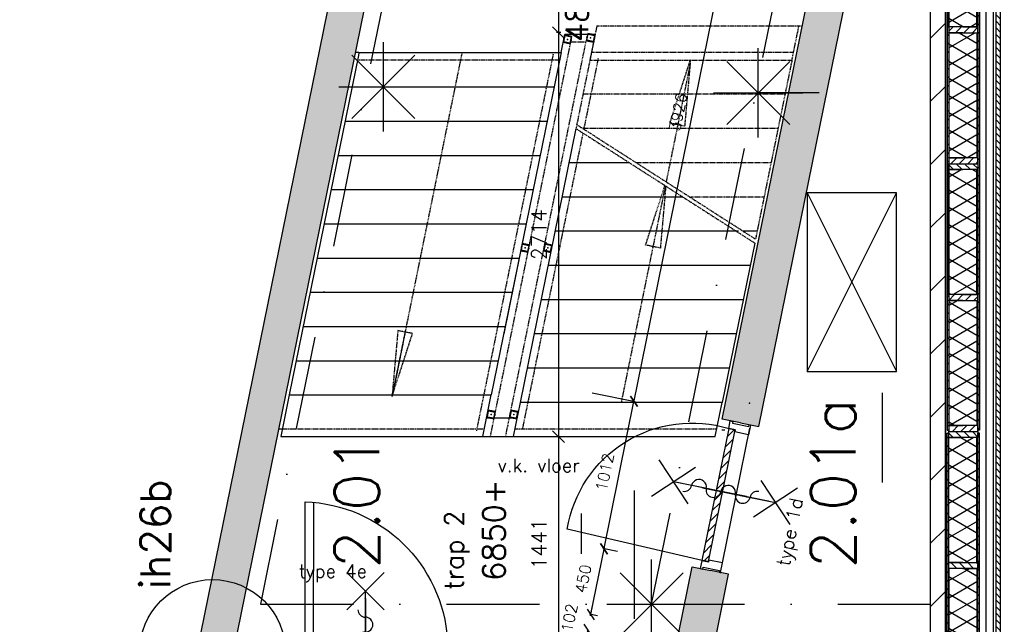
# Model space of a CAD drawing. Extents: x 7198 to 172353, y -998 to 131648.
# Tile 56 of 66: x 34887 to 41501, y 88952 to 93014. Entities that reach past the tile are written whole.
import ezdxf
from ezdxf.enums import TextEntityAlignment as Align

# ---------------------------------------------------------------- set-up
doc = ezdxf.new("R2010")
doc.units = 0
doc.header["$LTSCALE"] = 50
doc.header["$MEASUREMENT"] = 0
doc.header["$PDSIZE"] = -1
doc.linetypes.add('DASHDOT', pattern=[25, 12.5, -6.25, 0, -6.25])
doc.linetypes.add('HIDDEN2', pattern=[0.1875, 0.125, -0.0625])
doc.layers.get('0').update_dxf_attribs({"linetype": 'CONTINUOUS'})
doc.layers.get('DEFPOINTS').update_dxf_attribs({"linetype": 'CONTINUOUS'})
for name, color, linetype in [('00', 7, 'CONTINUOUS'), ('_ARCHIEFKASTEN', 1, 'CONTINUOUS'), ('_BRANDCOMPART', 6, 'DASHDOT'), ('_DETAILNUMMERS', 4, 'CONTINUOUS'), ('_DETAILNUMMERSTEKST', 4, 'CONTINUOUS'), ('A--01A1_ACEER', 1, 'CONTINUOUS'), ('A--A21--_F-23-', 9, 'CONTINUOUS'), ('A--A21--_F12--', 7, 'CONTINUOUS'), ('A--A21--_F123-', 9, 'CONTINUOUS'), ('A--A22--_F123-', 9, 'CONTINUOUS'), ('A--A25--_F-2--', 9, 'CONTINUOUS'), ('A--A28--_F-2--', 7, 'CONTINUOUS'), ('A--A32--_F-2--', 9, 'CONTINUOUS'), ('A--A42--_F-23-', 9, 'CONTINUOUS'), ('A--L13A1_VLOEREN', 1, 'CONTINUOUS'), ('A--L13A2_VLOEREN', 2, 'CONTINUOUS'), ('A--L21--', 3, 'CONTINUOUS'), ('A--L21--_F-2--', 7, 'CONTINUOUS'), ('A--L21--_F12--', 7, 'CONTINUOUS'), ('A--L21A1_BUITENWAND', 1, 'CONTINUOUS'), ('A--L22--', 7, 'CONTINUOUS'), ('A--L22--_F-2--', 7, 'CONTINUOUS'), ('A--L22A2_BINNENWAND', 2, 'CONTINUOUS'), ('A--L24A3_TRAPPEN', 3, 'CONTINUOUS'), ('A--L24AC1_TRAPPEN', 1, 'HIDDEN2'), ('A--L24D1_TRAPPEN', 1, 'CONTINUOUS'), ('A--L25--', 7, 'CONTINUOUS'), ('A--L25--_F-23-', 7, 'CONTINUOUS'), ('A--L28--', 7, 'CONTINUOUS'), ('A--L28--_F-2--', 7, 'CONTINUOUS'), ('A--L32--_F-23-', 2, 'CONTINUOUS'), ('A--L32--_F123-', 1, 'CONTINUOUS'), ('A--L32--_F123-DRAAIR', 7, 'CONTINUOUS'), ('A--L42--', 7, 'CONTINUOUS'), ('A--L42--_F-23-', 7, 'CONTINUOUS'), ('A--L65--', 7, 'CONTINUOUS'), ('A--L65--_F-23-', 7, 'CONTINUOUS'), ('A--L65--_F123-', 7, 'CONTINUOUS'), ('A--L90--', 7, 'CONTINUOUS'), ('A--M$1A-_F123-', 1, 'CONTINUOUS'), ('A--T$1A-25_TEKST', 2, 'CONTINUOUS'), ('A--T$1A-_F123-_RNR', 4, 'CONTINUOUS'), ('A--T01A-18_TEKST', 1, 'CONTINUOUS'), ('HELLINGBANEN_TRAPPEN', 1, 'CONTINUOUS'), ('TEKST_KOZIJNMERK', 2, 'CONTINUOUS'), ('X--LR---_CP', 7, 'CONTINUOUS')]:
    doc.layers.add(name, color=color, linetype=linetype)
doc.layers.add('bruto vloeroppervlak', color=3, linetype='CONTINUOUS', plot=False)
doc.styles.add('ALFA-0_25', font='ROMANS')
doc.styles.add('B-01', font='SIMPLEX.SHX', dxfattribs={"width": 0.8, "height": 4.5})
doc.styles.add('HIEMSTRA', font='romans.shx')
doc.dimstyles.get("Standard").update_dxf_attribs({"dimscale": 40, "dimtxt": 2.5, "dimasz": 2, "dimexe": 0.3, "dimexo": 0.3, "dimgap": 2, "dimtad": 1, "dimdec": 0, "dimzin": 0, "dimdsep": 46, "dimtxsty": 'HIEMSTRA', "dimblk1": 'OBLIQUE', "dimblk2": 'OBLIQUE', "dimsah": 1, "dimcen": -0.09, "dimdle": 0.3, "dimse1": 1, "dimclrd": 2, "dimclre": 2, "dimclrt": 3, "dimadec": 0, "dimazin": 0, "dimtfac": 1, "dimtdec": 4, "dimtofl": 0, "dimtmove": 2, "dimatfit": 3, "dimldrblk": 'OBLIQUE', "dimfxl": 1, "dimtvp": 625, "dimtolj": 1, "dimtzin": 0, "dimarcsym": 0})
doc.dimstyles.new('STANDARD$0', dxfattribs={"dimscale": 50, "dimtxt": 2.5, "dimasz": 2, "dimexe": 2, "dimexo": 0, "dimgap": 2, "dimtad": 1, "dimdec": 0, "dimzin": 0, "dimdsep": 46, "dimtxsty": 'ALFA-0_25', "dimblk1": 'OBLIQUE', "dimblk2": 'OBLIQUE', "dimsah": 1, "dimcen": -3, "dimdle": 2, "dimclrd": 1, "dimclre": 1, "dimclrt": 2, "dimadec": 0, "dimazin": 0, "dimtfac": 0.666667, "dimtofl": 0, "dimtmove": 2, "dimatfit": 3, "dimldrblk": 'OBLIQUE', "dimfxl": 1, "dimtvp": 0.833333, "dimtolj": 1, "dimtzin": 0, "dimarcsym": 0})
pattern_1 = [(150, (50, -3e-15), (-50, -86.603), []), (210, (50, -3e-15), (50, -86.603), [])]
pattern_2 = [(330, (-50, 9e-15), (50, 86.603), []), (30, (-50, 9e-15), (-50, 86.603), [])]

# ---------------------------------------------------------------- blocks, each defined once
blk = doc.blocks.new('S060204-')
at = {"layer": 'A--L65--_F-23-', "color": 255}
blk.add_circle((0, 0), 0.0123, dxfattribs=at)
at = {"layer": 'A--L65--_F123-', "color": 1, "linetype": 'Continuous'}
for points in [[(-1.25, 6.25), (1.25, 3.75)], [(1.25, 6.25), (-1.25, 3.75)], [(0, 0), (0, 5)]]:
    blk.add_lwpolyline(points, dxfattribs=at)
blk = doc.blocks.new('S060205A')
at = {"layer": 'A--L65--_F-23-', "color": 255}
blk.add_circle((0, -0.0123), 0.0123, dxfattribs=at)
at = {"layer": 'A--L65--_F123-', "color": 1, "linetype": 'Continuous'}
blk.add_lwpolyline([(0, -0.0123), (0, 6.2377)], dxfattribs=at)
for points in [[(-0.5, 5.7377, 0.41), (0, 5.2377)], [(0, 4.2377, 1), (0, 5.2377)], [(0, 4.2377, 1), (0, 3.2377)], [(0, 2.2377, 1), (0, 3.2377)], [(0, 2.2377, 1), (0, 1.2377)], [(0.5, 0.7377, 0.41), (0, 1.2377)]]:
    blk.add_lwpolyline(points, format="xyb", dxfattribs=at)
at = {"layer": 'A--L65--', "xscale": -1}
blk.add_blockref('S060204-', (0, 1.4877), dxfattribs=at)
blk.add_blockref('S060204-', (0, 1.4877), dxfattribs=at)
at = {"layer": 'A--L65--', "rotation": 180}
blk.add_blockref('S060204-', (0, 4.4877), dxfattribs=at)
blk.add_blockref('S060204-', (0, 4.4877), dxfattribs=at)
blk = doc.blocks.new('*U816')
at = {"layer": 'A--A22--_F123-', "linetype": 'Continuous'}
h = blk.add_hatch(dxfattribs=at)
h.set_pattern_fill('ALFALINE', color=256, scale=300, style=0)
h.set_pattern_definition([(45, (-41055.05, -88871.86), (-212.132, 212.132), [])])
h.paths.add_polyline_path([(0, 0), (-50, 0), (-50, 5179.8), (0, 5229.8), (50, 5279.8), (50, 0)])
at = {"layer": 'A--L22--_F-2--', "color": 3, "linetype": 'Continuous'}
for points in [[(0, 0), (50, 0), (50, 5279.8), (50, 5279.8)], [(0, 0), (-50, 0), (-50, 5179.8), (-50, 5179.8)]]:
    blk.add_lwpolyline(points, dxfattribs=at)
blk = doc.blocks.new('*U785')
at = {"layer": 'A--A21--_F123-', "linetype": 'Continuous'}
blk.add_hatch(color=256, dxfattribs=at).paths.add_polyline_path([(0, 0), (-147.9, -125), (1028.4, 5649.8), (1140.7, 5599.8), (1253, 5549.8), (147.9, 125)])
at = {"layer": 'A--A21--_F12--', "color": 8}
for points in [[(0, 0), (-147.9, -125), (1140.7, 5599.8), (1028.4, 5649.8)], [(1140.7, 5599.8), (1253, 5549.8), (0, 0), (147.9, 125)]]:
    blk.add_solid(points, dxfattribs=at)
at = {"layer": 'A--L21--_F12--', "color": 3, "linetype": 'Continuous'}
for points in [[(-147.9, -125), (-147.9, -125), (1028.4, 5649.8), (1028.4, 5649.8)], [(147.9, 125), (147.9, 125), (1253, 5549.8), (1253, 5549.8)]]:
    blk.add_lwpolyline(points, dxfattribs=at)
blk = doc.blocks.new('*U781')
at = {"layer": 'A--A21--_F123-', "linetype": 'Continuous'}
blk.add_hatch(color=256, dxfattribs=at).paths.add_polyline_path([(0, 0), (-122.5, 25), (666, 3895.8), (793.6, 3895.8), (921.2, 3895.8), (122.5, -25)])
at = {"layer": 'A--A21--_F12--', "color": 8}
for points in [[(0, 0), (-122.5, 25), (793.6, 3895.8), (666, 3895.8)], [(793.6, 3895.8), (921.2, 3895.8), (0, 0), (122.5, -25)]]:
    blk.add_solid(points, dxfattribs=at)
at = {"layer": 'A--L21--_F12--', "color": 3, "linetype": 'Continuous'}
for points in [[(0, 0), (-122.5, 25), (666, 3895.8), (793.6, 3895.8)], [(0, 0), (122.5, -25), (921.2, 3895.8), (793.6, 3895.8)]]:
    blk.add_lwpolyline(points, dxfattribs=at)
blk = doc.blocks.new('*U776')
at = {"layer": 'A--A21--_F123-', "linetype": 'Continuous'}
blk.add_hatch(color=256, dxfattribs=at).paths.add_polyline_path([(0, 0), (-102.1, 125), (-12.2, 566.3), (110.3, 541.4), (232.8, 516.4), (153, 125)])
at = {"layer": 'A--A21--_F12--', "color": 8}
for points in [[(0, 0), (-102.1, 125), (110.3, 541.4), (-12.2, 566.3)], [(110.3, 541.4), (232.8, 516.4), (0, 0), (153, 125)]]:
    blk.add_solid(points, dxfattribs=at)
at = {"layer": 'A--L21--_F12--', "color": 3, "linetype": 'Continuous'}
for points in [[(-102.1, 125), (-102.1, 125), (-12.2, 566.3), (110.3, 541.4)], [(153, 125), (153, 125), (232.8, 516.4), (110.3, 541.4)]]:
    blk.add_lwpolyline(points, dxfattribs=at)
blk = doc.blocks.new('Q020604-')
at = {"layer": 'A--A28--_F-2--', "color": 3}
for points in [[(-21, 21.1), (-25, -24.9), (-25, 25.1)], [(-21, 21.1), (-25, 25.1), (25, 25.1)], [(-21, 21.1), (-21, -20.9), (-25, -24.9)], [(25, 25.1), (21, 21.1), (-21, 21.1)], [(25, 25.1), (25, -24.9), (21, 21.1)], [(25, -24.9), (21, -20.9), (21, 21.1)], [(25, -24.9), (-25, -24.9), (-21, -20.9)], [(25, -24.9), (-21, -20.9), (21, -20.9)]]:
    blk.add_solid(points, dxfattribs=at)
at = {"layer": 'A--L28--_F-2--', "color": 3, "linetype": 'Continuous'}
blk.add_lwpolyline([(-25, -24.9), (-21, -20.9), (-21, 21.1), (21, 21.1), (21, -20.9), (-21, -20.9), (-25, -24.9), (25, -24.9), (25, 25.1), (-25, 25.1)], close=True, dxfattribs=at)
at = {"layer": 'X--LR---_CP', "color": 4, "linetype": 'Continuous'}
for p in [(-25, 0.1), (0, 0), (25, 0.1)]:
    blk.add_point(p, dxfattribs=at)
blk = doc.blocks.new('_OBLIQUE')
at = {"color": 0, "linetype": 'ByBlock'}
blk.add_line((-0.5, -0.5), (0.5, 0.5), dxfattribs=at)
blk = doc.blocks.new('*D214')
at = {"layer": 'A--M$1A-_F123-', "color": 2, "linetype": 'Continuous', "lineweight": -2, "transparency": 16777216}
for p, q in [((38505.3, 93988.9), (38505.3, 92915.2)), ((38521.9, 92927.2), (38493.3, 92927.2))]:
    blk.add_line(p, q, dxfattribs=at)
at = {"layer": 'DEFPOINTS', "color": 0, "linetype": 'Continuous', "transparency": 16777216}
for p in [(38533.9, 93976.9), (38505.3, 92927.2), (38533.9, 92927.2)]:
    blk.add_point(p, dxfattribs=at)
at = {"layer": 'A--M$1A-_F123-', "color": 2, "linetype": 'Continuous', "lineweight": -2, "transparency": 16777216, "xscale": 80, "yscale": 80, "zscale": 80}
for p, rotation in [((38505.3, 93976.9), 90), ((38505.3, 92927.2), 270)]:
    blk.add_blockref('_OBLIQUE', p, dxfattribs=dict(at, rotation=rotation))
at = {"layer": 'A--M$1A-_F123-', "color": 3, "linetype": 'Continuous', "transparency": 16777216, "insert": (38375.3, 93452), "char_height": 100, "attachment_point": 5, "rotation": 90, "style": 'HIEMSTRA'}
blk.add_mtext('\\A1;1050', dxfattribs=at)
blk = doc.blocks.new('*D215')
at = {"layer": 'A--M$1A-_F123-', "color": 2, "linetype": 'Continuous', "lineweight": -2, "transparency": 16777216}
blk.add_line((38505.3, 92939.2), (38505.3, 90200.9), dxfattribs=at)
at = {"layer": 'DEFPOINTS', "color": 0, "linetype": 'Continuous', "transparency": 16777216}
for p in [(38505.3, 92927.2), (38505.3, 90212.9), (38505.3, 90212.9)]:
    blk.add_point(p, dxfattribs=at)
at = {"layer": 'A--M$1A-_F123-', "color": 2, "linetype": 'Continuous', "lineweight": -2, "transparency": 16777216, "xscale": 80, "yscale": 80, "zscale": 80}
for p, rotation in [((38505.3, 92927.2), 90), ((38505.3, 90212.9), 270)]:
    blk.add_blockref('_OBLIQUE', p, dxfattribs=dict(at, rotation=rotation))
at = {"layer": 'A--M$1A-_F123-', "color": 3, "linetype": 'Continuous', "transparency": 16777216, "insert": (38375.3, 91570), "char_height": 100, "attachment_point": 5, "rotation": 90, "style": 'HIEMSTRA'}
blk.add_mtext('\\A1;2714', dxfattribs=at)
blk = doc.blocks.new('*D216')
at = {"layer": 'A--M$1A-_F123-', "color": 2, "linetype": 'Continuous', "lineweight": -2, "transparency": 16777216}
for p, q in [((38505.3, 90224.9), (38505.3, 88759.9)), ((38517.3, 88771.9), (38517.3, 88771.9))]:
    blk.add_line(p, q, dxfattribs=at)
at = {"layer": 'DEFPOINTS', "color": 0, "linetype": 'Continuous', "transparency": 16777216}
for p in [(38505.3, 90212.9), (38505.3, 88771.9), (38505.3, 88771.9)]:
    blk.add_point(p, dxfattribs=at)
at = {"layer": 'A--M$1A-_F123-', "color": 2, "linetype": 'Continuous', "lineweight": -2, "transparency": 16777216, "xscale": 80, "yscale": 80, "zscale": 80}
for p, rotation in [((38505.3, 90212.9), 90), ((38505.3, 88771.9), 270)]:
    blk.add_blockref('_OBLIQUE', p, dxfattribs=dict(at, rotation=rotation))
at = {"layer": 'A--M$1A-_F123-', "color": 3, "linetype": 'Continuous', "transparency": 16777216, "insert": (38375.3, 89492.4), "char_height": 100, "attachment_point": 5, "rotation": 90, "style": 'HIEMSTRA'}
blk.add_mtext('\\A1;1441', dxfattribs=at)
blk = doc.blocks.new('NH40_196')
at = {"layer": 'A--A25--_F-2--'}
h = blk.add_hatch(dxfattribs=at)
h.set_pattern_fill('ALFALINE', color=256, scale=40, style=0, pattern_type=2)
h.set_pattern_definition([(45, (-6, 0), (-28.284, 28.284), [])])
h.paths.add_polyline_path([(0, 0), (0, 196), (40, 196), (40, 0)])
at = {"layer": 'A--L25--_F-23-', "color": 2, "linetype": 'Continuous'}
blk.add_lwpolyline([(0, 0), (0, 196), (40, 196), (40, 0)], close=True, dxfattribs=at)
at = {"layer": 'X--LR---_CP'}
for p in [(0, 0), (0, 0), (40, 0)]:
    blk.add_point(p, dxfattribs=at)
blk = doc.blocks.new('*U641')
at = {"layer": 'A--A42--_F-23-', "linetype": 'Continuous'}
h = blk.add_hatch(dxfattribs=at)
h.set_pattern_fill('ALFALINE', color=256, scale=40, style=0)
h.set_pattern_definition([(45, (-41328.183, -95683.46), (-28.284271, 28.284271), [])])
h.paths.add_polyline_path([(0, 0), (5, 0), (4.9, -5426.7), (-0.1, -5426.7), (-5.1, -5426.7), (-5, 0)])
at = {"layer": 'A--L42--_F-23-', "color": 2, "linetype": 'Continuous'}
for points in [[(0, 0), (-5, 0), (-5.1, -5426.7), (-0.1, -5426.7)], [(0, 0), (5, 0), (4.9, -5426.7), (-0.1, -5426.7)]]:
    blk.add_lwpolyline(points, dxfattribs=at)
blk = doc.blocks.new('*U640')
at = {"layer": 'A--A42--_F-23-', "linetype": 'Continuous'}
h = blk.add_hatch(dxfattribs=at)
h.set_pattern_fill('ALFALINE', color=256, scale=40, style=0)
h.set_pattern_definition([(45, (-41122.183, -95683.46), (-28.284271, 28.284271), [])])
h.paths.add_polyline_path([(0, 0), (5, 0), (4.9, -5426.6), (-0.1, -5426.6), (-5.1, -5426.6), (-5, 0)])
at = {"layer": 'A--L42--_F-23-', "color": 2, "linetype": 'Continuous'}
for points in [[(0, 0), (-5, 0), (-5.1, -5426.6), (-0.1, -5426.6)], [(0, 0), (5, 0), (4.9, -5426.6), (-0.1, -5426.6)]]:
    blk.add_lwpolyline(points, dxfattribs=at)
blk = doc.blocks.new('*U639')
at = {"layer": 'A--A21--_F-23-', "linetype": 'Continuous'}
h = blk.add_hatch(dxfattribs=at)
h.set_pattern_fill('ALFAISO', color=256, scale=100, angle=90, style=0)
h.set_pattern_definition(pattern_1)
h.paths.add_polyline_path([(0, 0), (-95, 0), (-95, 840), (0, 840), (95, 840), (95, 0)])
at = {"layer": 'A--L21--_F-2--', "color": 2, "linetype": 'Continuous'}
for points in [[(0, 0), (-95, 0), (-95, 840), (0, 840)], [(0, 0), (95, 0), (95, 840), (0, 840)]]:
    blk.add_lwpolyline(points, dxfattribs=at)
blk = doc.blocks.new('*U638')
at = {"layer": 'A--A21--_F-23-', "linetype": 'Continuous'}
h = blk.add_hatch(dxfattribs=at)
h.set_pattern_fill('ALFAISO', color=256, scale=100, angle=270, style=0)
h.set_pattern_definition(pattern_2)
h.paths.add_polyline_path([(0, 0), (95, 0), (95, -840), (0, -840), (-95, -840), (-95, 0)])
at = {"layer": 'A--L21--_F-2--', "color": 2, "linetype": 'Continuous'}
for points in [[(0, 0), (-95, 0), (-95, -840), (0, -840)], [(0, 0), (95, 0), (95, -840), (0, -840)]]:
    blk.add_lwpolyline(points, dxfattribs=at)
blk = doc.blocks.new('*U637')
at = {"layer": 'A--A21--_F-23-', "linetype": 'Continuous'}
h = blk.add_hatch(dxfattribs=at)
h.set_pattern_fill('ALFAISO', color=256, scale=100, angle=270, style=0)
h.set_pattern_definition(pattern_2)
h.paths.add_polyline_path([(0, 0), (95, 0), (95, -840), (0, -840), (-95, -840), (-95, 0)])
at = {"layer": 'A--L21--_F-2--', "color": 2, "linetype": 'Continuous'}
for points in [[(0, 0), (-95, 0), (-95, -840), (0, -840)], [(0, 0), (95, 0), (95, -840), (0, -840)]]:
    blk.add_lwpolyline(points, dxfattribs=at)
blk = doc.blocks.new('*U633')
at = {"layer": 'A--A21--_F-23-', "linetype": 'Continuous'}
h = blk.add_hatch(dxfattribs=at)
h.set_pattern_fill('ALFAISO', color=256, scale=100, angle=90, style=0)
h.set_pattern_definition(pattern_1)
h.paths.add_polyline_path([(0, 0), (-95, 0), (-95, 840.6), (0, 840.6), (95, 840.6), (95, 0)])
at = {"layer": 'A--L21--_F-2--', "color": 2, "linetype": 'Continuous'}
for points in [[(0, 0), (-95, 0), (-95, 840.6), (0, 840.6)], [(0, 0), (95, 0), (95, 840.6), (0, 840.6)]]:
    blk.add_lwpolyline(points, dxfattribs=at)
blk = doc.blocks.new('*U631')
at = {"layer": 'A--A21--_F-23-', "linetype": 'Continuous'}
h = blk.add_hatch(dxfattribs=at)
h.set_pattern_fill('ALFAISO', color=256, scale=100, angle=270, style=0)
h.set_pattern_definition(pattern_2)
h.paths.add_polyline_path([(0, 0), (95, 0), (95, -840), (0, -840), (-95, -840), (-95, 0)])
at = {"layer": 'A--L21--_F-2--', "color": 2, "linetype": 'Continuous'}
for points in [[(0, 0), (-95, 0), (-95, -840), (0, -840)], [(0, 0), (95, 0), (95, -840), (0, -840)]]:
    blk.add_lwpolyline(points, dxfattribs=at)
blk = doc.blocks.new('*U630')
at = {"layer": 'A--A21--_F-23-', "linetype": 'Continuous'}
h = blk.add_hatch(dxfattribs=at)
h.set_pattern_fill('ALFAISO', color=256, scale=100, angle=90, style=0)
h.set_pattern_definition(pattern_1)
h.paths.add_polyline_path([(0, 0), (-95, 0), (-95, 840), (0, 840), (95, 840), (95, 0)])
at = {"layer": 'A--L21--_F-2--', "color": 2, "linetype": 'Continuous'}
for points in [[(0, 0), (-95, 0), (-95, 840), (0, 840)], [(0, 0), (95, 0), (95, 840), (0, 840)]]:
    blk.add_lwpolyline(points, dxfattribs=at)
blk = doc.blocks.new('*U629')
at = {"layer": 'A--A42--_F-23-', "linetype": 'Continuous'}
h = blk.add_hatch(dxfattribs=at)
h.set_pattern_fill('ALFALINE', color=256, scale=40, style=0)
h.set_pattern_definition([(45, (-41328.13, -88032.86), (-28.284271, 28.284271), [])])
h.paths.add_polyline_path([(0, 0), (-5, 0), (-5, 2204.1), (0, 2204.1), (5, 2204.1), (5, 0)])
at = {"layer": 'A--L42--_F-23-', "color": 2, "linetype": 'Continuous'}
for points in [[(0, 0), (-5, 0), (-5, 2204.1), (0, 2204.1)], [(0, 0), (5, 0), (5, 2204.1), (0, 2204.1)]]:
    blk.add_lwpolyline(points, dxfattribs=at)
blk = doc.blocks.new('*U628')
at = {"layer": 'A--A42--_F-23-', "linetype": 'Continuous'}
h = blk.add_hatch(dxfattribs=at)
h.set_pattern_fill('ALFALINE', color=256, scale=40, style=0)
h.set_pattern_definition([(45, (-41122.13, -88032.86), (-28.284271, 28.284271), [])])
h.paths.add_polyline_path([(0, 0), (-5, 0), (-5, 2204), (0, 2204), (5, 2204), (5, 0)])
at = {"layer": 'A--L42--_F-23-', "color": 2, "linetype": 'Continuous'}
for points in [[(0, 0), (-5, 0), (-5, 2204), (0, 2204)], [(0, 0), (5, 0), (5, 2204), (0, 2204)]]:
    blk.add_lwpolyline(points, dxfattribs=at)
blk = doc.blocks.new('*D386')
at = {"layer": 'A--M$1A-_F123-', "color": 2, "linetype": 'Continuous', "lineweight": -2, "transparency": 16777216}
for p, q in [((38722.6, 89017.2), (38734.6, 89076)), ((38768.1, 89007.9), (38713.8, 89019)), ((38702.2, 88917.3), (38690.3, 88858.5))]:
    blk.add_line(p, q, dxfattribs=at)
at = {"layer": 'DEFPOINTS', "color": 0, "linetype": 'Continuous', "transparency": 16777216}
for p in [(38722.6, 89017.2), (38777, 89006.1), (38756.6, 88906.2)]:
    blk.add_point(p, dxfattribs=at)
at = {"layer": 'A--M$1A-_F123-', "color": 2, "linetype": 'Continuous', "lineweight": -2, "transparency": 16777216, "xscale": 60, "yscale": 60, "zscale": 60}
for p, rotation in [((38722.6, 89017.2), 258.486290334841), ((38702.2, 88917.3), 78.486290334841)]:
    blk.add_blockref('_OBLIQUE', p, dxfattribs=dict(at, rotation=rotation))
at = {"layer": 'A--M$1A-_F123-', "color": 3, "linetype": 'Continuous', "transparency": 16777216, "insert": (38578.7, 88994.5), "char_height": 75, "attachment_point": 5, "rotation": 78.48629, "style": 'HIEMSTRA'}
blk.add_mtext('\\A1;102', dxfattribs=at)
blk = doc.blocks.new('*D391')
at = {"layer": 'A--M$1A-_F123-', "color": 2, "linetype": 'Continuous', "lineweight": -2, "transparency": 16777216}
for p, q in [((39011.5, 90441.7), (39798.7, 94306.1)), ((39834.3, 94289.7), (39788.1, 94299.1))]:
    blk.add_line(p, q, dxfattribs=at)
at = {"layer": 'DEFPOINTS', "color": 0, "linetype": 'Continuous', "transparency": 16777216}
for p in [(39796.9, 94297.3), (39843.1, 94287.9), (39059.5, 90441.1)]:
    blk.add_point(p, dxfattribs=at)
at = {"layer": 'A--M$1A-_F123-', "color": 2, "linetype": 'Continuous', "lineweight": -2, "transparency": 16777216, "xscale": 60, "yscale": 60, "zscale": 60}
for p, rotation in [((39796.9, 94297.3), 78.48629033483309), ((39013.3, 90450.5), 258.4862903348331)]:
    blk.add_blockref('_OBLIQUE', p, dxfattribs=dict(at, rotation=rotation))
at = {"layer": 'A--M$1A-_F123-', "color": 3, "linetype": 'Continuous', "transparency": 16777216, "insert": (39309.6, 92393.4), "char_height": 75, "attachment_point": 5, "rotation": 78.48629, "style": 'HIEMSTRA'}
blk.add_mtext('\\A1;3926', dxfattribs=at)
blk = doc.blocks.new('DETAILNR')
at = {"layer": '_DETAILNUMMERS'}
blk.add_circle((32.9, -23.2), 490.7, dxfattribs=at)
at = {"layer": 'X--LR---_CP'}
blk.add_point((0, 0), dxfattribs=at)
at = {"layer": '_DETAILNUMMERSTEKST', "style": 'ALFA-0_25'}
blk.add_attdef('DETAILNR', text='', height=200, rotation=90, dxfattribs=at).set_placement((-618.4, 223.8), align=Align.RIGHT)
blk = doc.blocks.new('*D480')
at = {"layer": 'A--M$1A-_F123-', "color": 2, "linetype": 'Continuous', "lineweight": -2, "transparency": 16777216}
for p, q in [((38720.7, 89008.5), (38814.2, 89467.5)), ((38901.7, 89440.5), (38803.6, 89460.4))]:
    blk.add_line(p, q, dxfattribs=at)
at = {"layer": 'DEFPOINTS', "color": 0, "linetype": 'Continuous', "transparency": 16777216}
for p in [(38812.4, 89458.6), (38910.6, 89438.7), (38820.7, 88997.3)]:
    blk.add_point(p, dxfattribs=at)
at = {"layer": 'A--M$1A-_F123-', "color": 2, "linetype": 'Continuous', "lineweight": -2, "transparency": 16777216, "xscale": 60, "yscale": 60, "zscale": 60}
for p, rotation in [((38812.4, 89458.6), 78.48629033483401), ((38722.5, 89017.3), 258.4862903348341)]:
    blk.add_blockref('_OBLIQUE', p, dxfattribs=dict(at, rotation=rotation))
at = {"layer": 'A--M$1A-_F123-', "color": 3, "linetype": 'Continuous', "transparency": 16777216, "insert": (38671.9, 89257.5), "char_height": 75, "attachment_point": 5, "rotation": 78.48629, "style": 'HIEMSTRA'}
blk.add_mtext('\\A1;450', dxfattribs=at)
blk = doc.blocks.new('*D481')
at = {"layer": 'A--M$1A-_F123-', "color": 2, "linetype": 'Continuous', "lineweight": -2, "transparency": 16777216}
for p, q in [((38731.2, 90508), (39022.1, 90448.7)), ((38809.5, 89449.9), (39015.1, 90459.3))]:
    blk.add_line(p, q, dxfattribs=at)
at = {"layer": 'DEFPOINTS', "color": 0, "linetype": 'Continuous', "transparency": 16777216}
for p in [(38722.4, 90509.8), (39013.3, 90450.5), (38520.4, 89517.9)]:
    blk.add_point(p, dxfattribs=at)
at = {"layer": 'A--M$1A-_F123-', "color": 2, "linetype": 'Continuous', "lineweight": -2, "transparency": 16777216, "xscale": 60, "yscale": 60, "zscale": 60}
for p, rotation in [((39013.3, 90450.5), 78.48629033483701), ((38811.3, 89458.7), 258.486290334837)]:
    blk.add_blockref('_OBLIQUE', p, dxfattribs=dict(at, rotation=rotation))
at = {"layer": 'A--M$1A-_F123-', "color": 3, "linetype": 'Continuous', "transparency": 16777216, "insert": (38816.8, 89974.1), "char_height": 75, "attachment_point": 5, "rotation": 78.48629, "style": 'HIEMSTRA'}
blk.add_mtext('\\A1;1012', dxfattribs=at)
blk = doc.blocks.new('fijn_schuurwerk')
at = {"layer": '00', "color": 4}
for p, q in [((-0.000025, 300), (-0.000025, -300)), ((-212.132075, 212.132), (212.132025, -212.132)), ((-212.131875, -212.132), (212.132025, 212.13215)), ((-299.999975, 0), (299.999975, 0))]:
    blk.add_line(p, q, dxfattribs=at)

msp = doc.modelspace()

# ---------------------------------------------------------------- hatches: boundary and pattern name
at = {"layer": 'A--01A1_ACEER', "linetype": 'Continuous'}
h = msp.add_hatch(dxfattribs=at)
h.set_pattern_fill('ANSI31', color=256, scale=250, angle=90, style=0)
h.set_pattern_definition([(135, (36452.452, 57160.74), (-22.097087, -22.097087), [])])
h.paths.add_polyline_path([(41445.1, 88005.9), (41445.1, 95795.4), (41475.1, 95795.4), (41475.1, 88005.9)])
at = {"layer": 'A--A32--_F-2--'}
h = msp.add_hatch(dxfattribs=at)
h.set_pattern_fill('ALFALINE', color=9, scale=40, style=0)
h.set_pattern_definition([(45, (0, 0), (-28.284271, 28.284271), [])])
h.paths.add_polyline_path([(39566.8, 89851), (39606, 89843), (39690.8, 90259.4), (39651.6, 90267.4)])
h.paths.add_polyline_path([(39471.2, 89381.6), (39510.4, 89373.6), (39606, 89843), (39566.8, 89851)])

# ---------------------------------------------------------------- linework, layer by layer
at = {"layer": '_ARCHIEFKASTEN'}
msp.add_lwpolyline([(52433.7, 89773.4, 0.165891), (41273.7, 93958.2, 0.067389)], format="xyb", dxfattribs=at)
at = {"layer": '_BRANDCOMPART'}
msp.add_line((39131.5, 89086.5), (42215, 89086.5), dxfattribs=at)
msp.add_lwpolyline([(37866.8, 95780.1), (36503.4, 89086.5), (39131.5, 89086.5), (40494.1, 95780.1)], dxfattribs=at)
at = {"layer": 'A--L13A1_VLOEREN'}
for p, q in [((41107.1, 88871.9), (41107.1, 94816)), ((40177.6, 90650.2), (40777.6, 91850.2)), ((40177.6, 91850.2), (40777.6, 90650.2))]:
    msp.add_line(p, q, dxfattribs=at)
msp.add_lwpolyline([(40177.6, 90650.2), (40777.6, 90650.2), (40777.6, 91850.2), (40177.6, 91850.2)], close=True, dxfattribs=at)
at = {"layer": 'A--L13A2_VLOEREN'}
for p, q in [((38523.2, 92792.9), (38547.8, 92913.9)), ((38523.2, 92792.9), (38547.8, 92913.9)), ((38751.9, 92913.9), (38547.8, 92913.9)), ((37165.9, 92792.9), (37145.5, 92793)), ((37165.9, 92792.9), (37161.8, 92772.9)), ((36697.3, 90492.9), (36640.3, 90212.9)), ((36697.3, 90492.9), (38054.7, 90492.9)), ((37997.6, 90212.9), (38054.7, 90492.9)), ((38248.6, 90442.9), (38201.7, 90212.9)), ((39559, 90212.9), (39605.9, 90442.9)), ((38227.1, 90337.6), (38023, 90337.6)), ((36650.5, 90262.9), (36630.1, 90262.9)), ((39624.4, 90255.8), (39604, 90255.8)), ((36640.3, 90212.9), (37997.6, 90212.9)), ((38201.7, 90212.9), (39559, 90212.9))]:
    msp.add_line(p, q, dxfattribs=at)
at = {"layer": 'A--L21--'}
for p, q in [((41445.1, 87966.9, 0), (41445.1, 95795.4, -0.4)), ((41475.1, 87936.9, 0), (41475.1, 95825.4, -0.4))]:
    msp.add_line(p, q, dxfattribs=at)
at = {"layer": 'A--L21A1_BUITENWAND'}
for p, q in [((40680.5, 90507.7), (40680.5, 89905.4)), ((39013.6, 89851.3), (39013.6, 88989.5)), ((36860.6, 88844.9), (36861.6, 89771.2)), ((38659.2, 89697.5), (38659.2, 89426.5))]:
    msp.add_line(p, q, dxfattribs=at)
at = {"layer": 'A--L22A2_BINNENWAND', "color": 2, "linetype": 'Continuous'}
for p, q in [((41425.8, 95775.4), (41425.1, 87986.9)), ((41379.1, 88032.9), (41379.1, 95729.4))]:
    msp.add_line(p, q, dxfattribs=at)
at = {"layer": 'A--L24A3_TRAPPEN'}
for p, q in [((37161.8, 92772.9), (36697.3, 90492.9)), ((37165.9, 92792.9), (38523.2, 92792.9)), ((38523.2, 92792.9), (38288.9, 91642.9)), ((37119, 92562.9), (38476.3, 92562.9)), ((37072.1, 92332.9), (38429.5, 92332.9)), ((38623.4, 92282.9), (38248.6, 90442.9)), ((37025.3, 92102.9), (38382.6, 92102.9)), ((38942.8, 92052.9), (38576.5, 92052.9)), ((38982.5, 92052.9), (38942.8, 92052.9)), ((36978.4, 91872.9), (38335.8, 91872.9)), ((39341.6, 91822.9), (38529.7, 91822.9)), ((36931.6, 91642.9), (38288.9, 91642.9)), ((38288.9, 91642.9), (38054.7, 90492.9)), ((38284.8, 91622.9), (38138.2, 90902.9)), ((39714.3, 91592.9), (38482.8, 91592.9)), ((39840.1, 91592.9), (39747.2, 91592.9)), ((39824, 91513.9), (39605.9, 90442.9)), ((36884.7, 91412.9), (38242.1, 91412.9)), ((39793.3, 91362.9), (38436, 91362.9)), ((36837.9, 91182.9), (38195.2, 91182.9)), ((39746.4, 91132.9), (38389.1, 91132.9)), ((36791, 90952.9), (38148.4, 90952.9)), ((39699.6, 90902.9), (38342.3, 90902.9)), ((36744.2, 90722.9), (38101.5, 90722.9)), ((39652.7, 90672.9), (38295.4, 90672.9)), ((39605.9, 90442.9), (38248.6, 90442.9))]:
    msp.add_line(p, q, dxfattribs=at)
at = {"layer": 'A--L24AC1_TRAPPEN'}
for p, q in [((38763.9, 92972.9), (38623.4, 92282.9)), ((38763.9, 92972.9), (40121.3, 92972.9)), ((40074.4, 92742.9), (40121.3, 92972.9)), ((40121.3, 92972.9), (40141.7, 92972.9)), ((38048.6, 90212.9), (38588.7, 92863.9)), ((38150.7, 90212.9), (38690.7, 92863.9)), ((38690.7, 92863.9), (38588.7, 92863.9)), ((38751.9, 92913.9), (38717.1, 92742.9)), ((38513, 92742.9), (37155.7, 92742.9)), ((37391.3, 90492.9), (37859.8, 92792.9)), ((38470.1, 92782.9), (37954.7, 90252.9)), ((38772.5, 92753.3), (38675.5, 92279.3)), ((38717.1, 92742.9), (40074.4, 92742.9)), ((40084.6, 92792.9), (38727.3, 92792.9)), ((40074.4, 92742.9), (39829.4, 91540.2)), ((39389.4, 92711.9), (39228.8, 91923.2)), ((40027.5, 92512.9), (38670.2, 92512.9)), ((38623.4, 92282.9), (39824, 91513.9)), ((38628.8, 92309.3), (39829.4, 91540.2)), ((39980.7, 92282.9), (38670, 92282.9)), ((38670.1, 92253), (38262.8, 90262.9)), ((39933.8, 92052.9), (39029, 92052.9)), ((39223.7, 91898.4), (38927.2, 90442.9)), ((39887, 91822.9), (39394.9, 91822.9)), ((37475.9, 90914.8), (37391.3, 90492.9)), ((38007.8, 90262.9), (36650.5, 90262.9)), ((39569.2, 90262.9), (38211.9, 90262.9))]:
    msp.add_line(p, q, dxfattribs=at)
for points in [[(39392.2, 92743.6), (39353.4, 92298.8), (39254.1, 92319)], [(37387.8, 90482.1), (37387.8, 90482.1), (37525.3, 90905.8), (37427, 90925.1)]]:
    msp.add_lwpolyline(points, close=True, dxfattribs=at)
msp.add_lwpolyline([(39226.6, 91896.5), (39190.2, 91479.9), (39091, 91500.1), (39221.1, 91900.1)], dxfattribs=at)
at = {"layer": 'A--L24D1_TRAPPEN'}
msp.add_line((37997.6, 90212.9), (38201.7, 90212.9), dxfattribs=at)
at = {"layer": 'A--L32--_F-23-'}
for points in [[(39787.6, 90292.8), (39796.4, 90291), (39783, 90225.3), (39691.2, 90244.1), (39694.2, 90258.8), (39649.8, 90267.8), (39660.2, 90318.7), (39677.8, 90315.1), (39675.4, 90303.4), (39785.2, 90281), (39787.6, 90292.8)], [(39585.6, 89301.2), (39594.4, 89299.4), (39607.8, 89365), (39515.9, 89383.7), (39512.9, 89369), (39468.6, 89378.1), (39458.2, 89327.1), (39475.8, 89323.5), (39478.2, 89335.3), (39588, 89312.9), (39585.6, 89301.2)]]:
    msp.add_lwpolyline(points, close=True, dxfattribs=at)
at = {"layer": 'A--L32--_F-23-', "color": 2, "linetype": 'Continuous'}
msp.add_lwpolyline([(39510.4, 89373.6), (39471.2, 89381.6), (39651.6, 90267.4), (39690.8, 90259.4), (39510.4, 89373.6)], close=True, dxfattribs=at)
at = {"layer": 'A--L32--_F123-', "color": 1}
msp.add_line((39607.8, 89365), (39792, 90269.4), dxfattribs=at)
msp.add_lwpolyline([(39471.2, 89381.6), (38564.9, 89591.7, -0.454447), (39651.6, 90267.4)], format="xyb", dxfattribs=at)
at = {"layer": 'A--L32--_F123-DRAAIR', "color": 1}
msp.add_lwpolyline([(36803.4, 88844.9), (36803.4, 89774.9, -0.386041), (37760.4, 88844.9)], format="xyb", dxfattribs=at)
at = {"layer": 'bruto vloeroppervlak'}
msp.add_lwpolyline([(37015, 39956.9), (37015, 65058.9), (37015, 65064), (38858.3, 65471.4), (38858.3, 65980.5), (37015, 65581.4), (37015, 69465.4), (37419, 69465.4), (37419, 73608.9), (41475.1, 73608.9), (41475.1, 95825.4), (40696.3, 95825.4), (40378.5, 94273.3), (40356.8, 94273.3), (40356.8, 94276.3), (39303.2, 94276.3), (39303.2, 94625.3), (39208.2, 94625.3), (39208.2, 94545.4), (31405, 94549.7)], dxfattribs=at)
at = {"layer": 'HELLINGBANEN_TRAPPEN'}
msp.add_line((40256.4, 92522.3), (39848.2, 92522.3), dxfattribs=at)
at = {"layer": 'X--LR---_CP', "color": 1, "linetype": 'Continuous'}
msp.add_point((39790.2, 90438.2), dxfattribs=at)
msp.add_point((39790.2, 90438.2), dxfattribs=at)
msp.add_point((39790.2, 90438.2), dxfattribs=at)
at = {"layer": 'X--LR---_CP', "linetype": 'Continuous'}
msp.add_point((39594.4, 89299.4), dxfattribs=at)
msp.add_point((39594.4, 89299.4), dxfattribs=at)

# ---------------------------------------------------------------- block references
at = {"layer": '00', "linetype": 'Continuous'}
ref = msp.add_blockref('DETAILNR', (36158.6, 88728.9), dxfattribs=dict(at, rotation=90))
ref.add_attrib('DETAILNR', 'ih26b', dxfattribs={"layer": '_DETAILNUMMERSTEKST', "height": 200, "rotation": 90, "style": 'ALFA-0_25'}).set_placement((35898.3, 89925.1), align=Align.RIGHT)
at = {"layer": 'A--L21--', "linetype": 'Continuous'}
for name, p in [('*U785', (36201.3, 88771.9)), ('*U781', (39728.3, 90304.9)), ('*U633', (41222.1, 92966.9)), ('*U638', (41222.1, 92926.9)), ('*U639', (41222.1, 91166.9)), ('*U637', (41222.1, 91126.9)), ('*U630', (41222.1, 89366.9)), ('*U776', (39416, 88771.9)), ('*U631', (41222.1, 89326.9))]:
    msp.add_blockref(name, p, dxfattribs=at)
at = {"layer": 'A--L22--'}
msp.add_blockref('*U816', (41055, 88871.9), dxfattribs=at)
at = {"layer": 'A--L25--', "xscale": -1, "rotation": 270}
for p in [(41127.1, 92926.9), (41127.1, 92046.9), (41127.1, 91126.9), (41127.1, 90246.9)]:
    msp.add_blockref('NH40_196', p, dxfattribs=at)
at = {"layer": 'A--L25--'}
for p, rotation in [((41127.1, 92046.9), 270), ((41127.1, 90246.9), 269.9925806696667), ((41127.1, 89366.9), 270)]:
    msp.add_blockref('NH40_196', p, dxfattribs=dict(at, rotation=rotation))
at = {"layer": 'A--L28--', "rotation": 348.4862903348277}
for p in [(38566.9, 92882.3), (38722, 92892.3), (38281.6, 91481.6), (38434.4, 91480.4), (38053.3, 90361.1), (38206.4, 90361.1)]:
    msp.add_blockref('Q020604-', p, dxfattribs=at)
at = {"layer": 'A--L42--'}
for name, p in [('*U640', (41122.2, 95683.5)), ('*U641', (41328.2, 95683.5)), ('*U628', (41122.1, 88032.9)), ('*U629', (41328.1, 88032.9))]:
    msp.add_blockref(name, p, dxfattribs=at)
at = {"layer": 'A--L65--', "xscale": 100, "yscale": 100, "zscale": 2}
for p, rotation in [((39913.8, 89780.3), 78.4825803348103), ((37209, 89123.7), 180)]:
    msp.add_blockref('S060205A', p, dxfattribs=dict(at, rotation=rotation))
at = {"layer": 'A--L90--', "rotation": 90}
for p in [(37329.4, 92562.9), (39848.2, 92522.3), (39131.5, 89086.5)]:
    msp.add_blockref('fijn_schuurwerk', p, dxfattribs=at)

# ---------------------------------------------------------------- texts
at = {"layer": 'A--T$1A-25_TEKST', "style": 'B-01'}
msp.add_text('trap 2', height=125, rotation=90, dxfattribs=at).set_placement((37866.8, 89184.5))
at = {"layer": 'A--T$1A-_F123-_RNR', "style": 'ALFA-0_25'}
for s, height, p in [('4823,68+', 150, (38706.1, 92864.5)), ('2.01a', 300, (40500.8, 89326.3)), ('2.01', 300, (37301.8, 89326.3)), ('6850+', 150, (38147.7, 89244))]:
    msp.add_text(s, height=height, rotation=90, dxfattribs=at).set_placement(p)
at = {"layer": 'A--T01A-18_TEKST', "style": 'HIEMSTRA'}
msp.add_text('v.k. vloer', height=90, dxfattribs=at).set_placement((38096.8, 89974))
at = {"layer": 'TEKST_KOZIJNMERK', "style": 'B-01'}
msp.add_text('type 1d', height=90, rotation=78.486, dxfattribs=at).set_placement((40057.5, 89337.9))
msp.add_text('type 4e', height=90, dxfattribs=at).set_placement((36760.4, 89264.3))

# ---------------------------------------------------------------- dimensions: what is measured, and where the dimension line sits
at = {"layer": 'A--M$1A-_F123-', "linetype": 'Continuous'}
for p1, p2, distance, dimstyle, override, picture, middle in [((39059.5, 90441.1), (39843.1, 94287.9), 47.1, 'Standard', {"dimscale": 30}, '*D391', (39309.6, 92393.4)), ((38520.4, 89517.9), (38722.4, 90509.8), -296.9, 'STANDARD$0', {"dimscale": 30, "dimexe": 0.3, "dimexo": 0.3, "dimtxsty": 'HIEMSTRA', "dimcen": -0.09, "dimdle": 0.3, "dimse1": 1, "dimclrd": 2, "dimclre": 2, "dimclrt": 3, "dimtfac": 1, "dimtdec": 4, "dimtvp": 625}, '*D481', (38816.8, 89974.1)), ((38820.7, 88997.3), (38910.6, 89438.7), 100.2, 'STANDARD$0', {"dimscale": 30, "dimexe": 0.3, "dimexo": 0.3, "dimtxsty": 'HIEMSTRA', "dimcen": -0.09, "dimdle": 0.3, "dimse1": 1, "dimclrd": 2, "dimclre": 2, "dimclrt": 3, "dimtfac": 1, "dimtdec": 4, "dimtvp": 625}, '*D480', (38671.9, 89257.5)), ((38756.6, 88906.2), (38777, 89006.1), 55.5, 'Standard', {"dimscale": 30}, '*D386', (38578.7, 88994.5))]:
    dim = msp.add_aligned_dim(p1=p1, p2=p2, distance=distance, dimstyle=dimstyle, override=override, dxfattribs=at)
    dim.commit()
    dim.dimension.update_dxf_attribs({"geometry": picture, "text_midpoint": middle})
for base, p1, p2, picture, middle in [((38505.3, 92927.2), (38533.9, 93976.9), (38533.9, 92927.2), '*D214', (38375.3, 93452)), ((38505.3, 90212.9), (38505.3, 92927.2), (38505.3, 90212.9), '*D215', (38375.3, 91570)), ((38505.3, 88771.9), (38505.3, 90212.9), (38505.3, 88771.9), '*D216', (38375.3, 89492.4))]:
    dim = msp.add_linear_dim(base=base, p1=p1, p2=p2, angle=90, dimstyle='Standard', dxfattribs=at)
    dim.commit()
    dim.dimension.update_dxf_attribs({"geometry": picture, "text_midpoint": middle})

doc.saveas('drawing.dxf')
